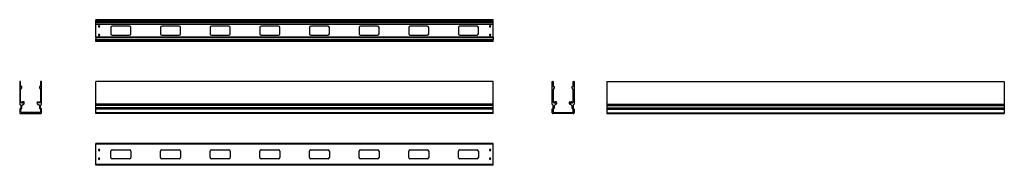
# Model space of a CAD drawing. Header units: millimetres. Extents: x -511 to 1968, y 356 to 722.
import ezdxf

# ---------------------------------------------------------------- set-up
doc = ezdxf.new("R2010")
doc.units = ezdxf.units.MM

# ---------------------------------------------------------------- blocks, each defined once
blk = doc.blocks.new('Drawing View1')
at = {"color": 7, "linetype": 'Continuous', "lineweight": 25}
for p, q in [((0, 48.8), (0, 49)), ((1000, 49), (0, 49)), ((1000, 48.8), (0, 48.8)), ((0, 46.95), (0, 48.8)), ((1000, 46.95), (0, 46.95)), ((0, 46.75), (0, 46.95)), ((1000, 46.75), (0, 46.75)), ((0, 46.55), (0, 46.75)), ((1000, 46.55), (0, 46.55)), ((0, 44.2), (0, 46.55)), ((1000, 44.2), (0, 44.2)), ((0, 44), (0, 44.2)), ((1000, 44), (0, 44)), ((0, 43.5), (0, 44)), ((1000, 43.5), (0, 43.5)), ((0, 43.5), (0, 43)), ((0, 38.25), (0, 43)), ((0, 43), (1000, 43)), ((1000, 38.25), (0, 38.25)), ((0, 38.25), (0, 37.75)), ((0, 37.75), (1000, 37.75)), ((0, 5.25), (0, 37.75)), ((37.5, 29.5), (37.5, 13.5)), ((84.5, 32.5), (40.5, 32.5)), ((87.5, 13.5), (87.5, 29.5)), ((162.5, 29.5), (162.5, 13.5)), ((209.5, 32.5), (165.5, 32.5)), ((212.5, 13.5), (212.5, 29.5)), ((287.5, 29.5), (287.5, 13.5)), ((334.5, 32.5), (290.5, 32.5)), ((337.5, 13.5), (337.5, 29.5)), ((412.5, 29.5), (412.5, 13.5)), ((459.5, 32.5), (415.5, 32.5)), ((462.5, 13.5), (462.5, 29.5)), ((537.5, 29.5), (537.5, 13.5)), ((584.5, 32.5), (540.5, 32.5)), ((587.5, 13.5), (587.5, 29.5)), ((662.5, 29.5), (662.5, 13.5)), ((709.5, 32.5), (665.5, 32.5)), ((712.5, 13.5), (712.5, 29.5)), ((787.5, 29.5), (787.5, 13.5)), ((834.5, 32.5), (790.5, 32.5)), ((837.5, 13.5), (837.5, 29.5)), ((912.5, 29.5), (912.5, 13.5)), ((959.5, 32.5), (915.5, 32.5)), ((962.5, 13.5), (962.5, 29.5)), ((1000, 48.8), (1000, 49)), ((1000, 46.95), (1000, 48.8)), ((1000, 46.75), (1000, 46.95)), ((1000, 46.55), (1000, 46.75)), ((1000, 44.2), (1000, 46.55)), ((1000, 44), (1000, 44.2)), ((1000, 43.5), (1000, 44)), ((1000, 43), (1000, 43.5)), ((1000, 38.25), (1000, 43)), ((1000, 37.75), (1000, 38.25)), ((1000, 5.25), (1000, 37.75)), ((0, 4.75), (0, 5.25)), ((0, 5.25), (1000, 5.25)), ((0, 4.75), (0, 0)), ((1000, 4.75), (0, 4.75)), ((0, 0), (1000, 0)), ((0, -0.5), (0, 0)), ((40.5, 10.5), (84.5, 10.5)), ((165.5, 10.5), (209.5, 10.5)), ((290.5, 10.5), (334.5, 10.5)), ((415.5, 10.5), (459.5, 10.5)), ((540.5, 10.5), (584.5, 10.5)), ((665.5, 10.5), (709.5, 10.5)), ((790.5, 10.5), (834.5, 10.5)), ((915.5, 10.5), (959.5, 10.5)), ((1000, 5.25), (1000, 4.75)), ((1000, 4.75), (1000, 0)), ((1000, 0), (1000, -0.5)), ((1000, -0.5), (0, -0.5)), ((0, -1), (0, -0.5)), ((1000, -1), (0, -1)), ((0, -1.2), (0, -1)), ((1000, -1.2), (0, -1.2)), ((0, -3.55), (0, -1.2)), ((1000, -3.55), (0, -3.55)), ((0, -3.75), (0, -3.55)), ((0, -3.95), (0, -3.75)), ((1000, -3.75), (0, -3.75)), ((1000, -3.95), (0, -3.95)), ((0, -5.8), (0, -3.95)), ((0, -6), (0, -5.8)), ((1000, -5.8), (0, -5.8)), ((1000, -6), (0, -6)), ((1000, -1), (1000, -0.5)), ((1000, -1.2), (1000, -1)), ((1000, -3.55), (1000, -1.2)), ((1000, -3.75), (1000, -3.55)), ((1000, -3.95), (1000, -3.75)), ((1000, -5.8), (1000, -3.95)), ((1000, -6), (1000, -5.8))]:
    blk.add_line(p, q, dxfattribs=at)
for centre, radius, start, end in [((8, 32.5), 1.75, 0, 180), ((8, 32.5), 1.75, 180, 0), ((40.5, 29.5), 3, 90, 180), ((84.5, 29.5), 3, 0, 90), ((165.5, 29.5), 3, 90, 180), ((209.5, 29.5), 3, 0, 90), ((290.5, 29.5), 3, 90, 180), ((334.5, 29.5), 3, 0, 90), ((415.5, 29.5), 3, 90, 180), ((459.5, 29.5), 3, 0, 90), ((540.5, 29.5), 3, 90, 180), ((584.5, 29.5), 3, 0, 90), ((665.5, 29.5), 3, 90, 180), ((709.5, 29.5), 3, 0, 90), ((790.5, 29.5), 3, 90, 180), ((834.5, 29.5), 3, 0, 90), ((915.5, 29.5), 3, 90, 180), ((959.5, 29.5), 3, 0, 90), ((992, 32.5), 1.75, 0, 180), ((992, 32.5), 1.75, 180, 0), ((8, 10.5), 1.75, 0, 180), ((8, 10.5), 1.75, 180, 0), ((40.5, 13.5), 3, 180, 270), ((84.5, 13.5), 3, 270, 0), ((165.5, 13.5), 3, 180, 270), ((209.5, 13.5), 3, 270, 0), ((290.5, 13.5), 3, 180, 270), ((334.5, 13.5), 3, 270, 0), ((415.5, 13.5), 3, 180, 270), ((459.5, 13.5), 3, 270, 0), ((540.5, 13.5), 3, 180, 270), ((584.5, 13.5), 3, 270, 0), ((665.5, 13.5), 3, 180, 270), ((709.5, 13.5), 3, 270, 0), ((790.5, 13.5), 3, 180, 270), ((834.5, 13.5), 3, 270, 0), ((915.5, 13.5), 3, 180, 270), ((959.5, 13.5), 3, 270, 0), ((992, 10.5), 1.75, 0, 180), ((992, 10.5), 1.75, 180, 0)]:
    blk.add_arc(centre, radius, start, end, dxfattribs=at)
blk = doc.blocks.new('Drawing View2')
at = {"color": 7, "linetype": 'Continuous', "lineweight": 25}
for p, q in [((-1000, 0), (-1000, 0.2)), ((0, 0.2), (-1000, 0.2)), ((0, 0), (-1000, 0)), ((-1000, -56.5), (-1000, 0)), ((0, 0), (0, 0.2)), ((0, -56.5), (0, 0)), ((-1000, -57.2), (-1000, -56.5)), ((0, -56.5), (-1000, -56.5)), ((0, -57.2), (-1000, -57.2)), ((-1000, -59.1), (-1000, -57.2)), ((0, -59.1), (-1000, -59.1)), ((-1000, -59.8), (-1000, -59.1)), ((0, -59.8), (-1000, -59.8)), ((-1000, -66), (-1000, -59.8)), ((0, -66), (-1000, -66)), ((-1000, -66.7), (-1000, -66)), ((0, -66.7), (-1000, -66.7)), ((-1000, -68.6), (-1000, -66.7)), ((-1000, -69.3), (-1000, -68.6)), ((0, -68.6), (-1000, -68.6)), ((-1000, -78.4), (-1000, -69.3)), ((0, -69.3), (-1000, -69.3)), ((0, -57.2), (0, -56.5)), ((0, -59.1), (0, -57.2)), ((0, -59.8), (0, -59.1)), ((0, -66), (0, -59.8)), ((0, -66.7), (0, -66)), ((0, -68.6), (0, -66.7)), ((0, -69.3), (0, -68.6)), ((0, -78.4), (0, -69.3)), ((0, -78.4), (-1000, -78.4)), ((-1000, -80.4), (-1000, -78.4)), ((0, -80.4), (-1000, -80.4)), ((0, -80.4), (0, -78.4))]:
    blk.add_line(p, q, dxfattribs=at)
blk = doc.blocks.new('Drawing View3')
at = {"color": 7, "linetype": 'Continuous', "lineweight": 25}
for p, q in [((0, 55), (-1000, 55)), ((-1000, 53), (-1000, 55)), ((0, 53), (-1000, 53)), ((-1000, 2), (-1000, 53)), ((0, 53), (0, 55)), ((0, 2), (0, 53)), ((-962.5, 19.5), (-962.5, 35.5)), ((-959.5, 38.5), (-915.5, 38.5)), ((-912.5, 35.5), (-912.5, 19.5)), ((-837.5, 19.5), (-837.5, 35.5)), ((-834.5, 38.5), (-790.5, 38.5)), ((-787.5, 35.5), (-787.5, 19.5)), ((-712.5, 19.5), (-712.5, 35.5)), ((-709.5, 38.5), (-665.5, 38.5)), ((-662.5, 35.5), (-662.5, 19.5)), ((-587.5, 19.5), (-587.5, 35.5)), ((-584.5, 38.5), (-540.5, 38.5)), ((-537.5, 35.5), (-537.5, 19.5)), ((-462.5, 19.5), (-462.5, 35.5)), ((-459.5, 38.5), (-415.5, 38.5)), ((-412.5, 35.5), (-412.5, 19.5)), ((-337.5, 19.5), (-337.5, 35.5)), ((-334.5, 38.5), (-290.5, 38.5)), ((-287.5, 35.5), (-287.5, 19.5)), ((-212.5, 19.5), (-212.5, 35.5)), ((-209.5, 38.5), (-165.5, 38.5)), ((-162.5, 35.5), (-162.5, 19.5)), ((-87.5, 19.5), (-87.5, 35.5)), ((-84.5, 38.5), (-40.5, 38.5)), ((-37.5, 35.5), (-37.5, 19.5)), ((0, 2), (-1000, 2)), ((-1000, 0), (-1000, 2)), ((0, 0), (-1000, 0)), ((-915.5, 16.5), (-959.5, 16.5)), ((-790.5, 16.5), (-834.5, 16.5)), ((-665.5, 16.5), (-709.5, 16.5)), ((-540.5, 16.5), (-584.5, 16.5)), ((-415.5, 16.5), (-459.5, 16.5)), ((-290.5, 16.5), (-334.5, 16.5)), ((-165.5, 16.5), (-209.5, 16.5)), ((-40.5, 16.5), (-84.5, 16.5)), ((0, 0), (0, 2))]:
    blk.add_line(p, q, dxfattribs=at)
for centre, radius, start, end in [((-992, 38.5), 1.75, 0, 180), ((-992, 38.5), 1.75, 180, 0), ((-959.5, 35.5), 3, 90, 180), ((-915.5, 35.5), 3, 0, 90), ((-834.5, 35.5), 3, 90, 180), ((-790.5, 35.5), 3, 0, 90), ((-709.5, 35.5), 3, 90, 180), ((-665.5, 35.5), 3, 0, 90), ((-584.5, 35.5), 3, 90, 180), ((-540.5, 35.5), 3, 0, 90), ((-459.5, 35.5), 3, 90, 180), ((-415.5, 35.5), 3, 0, 90), ((-334.5, 35.5), 3, 90, 180), ((-290.5, 35.5), 3, 0, 90), ((-209.5, 35.5), 3, 90, 180), ((-165.5, 35.5), 3, 0, 90), ((-84.5, 35.5), 3, 90, 180), ((-40.5, 35.5), 3, 0, 90), ((-8, 38.5), 1.75, 0, 180), ((-8, 38.5), 1.75, 180, 0), ((-992, 16.5), 1.75, 0, 180), ((-992, 16.5), 1.75, 180, 0), ((-959.5, 19.5), 3, 180, 270), ((-915.5, 19.5), 3, 270, 0), ((-834.5, 19.5), 3, 180, 270), ((-790.5, 19.5), 3, 270, 0), ((-709.5, 19.5), 3, 180, 270), ((-665.5, 19.5), 3, 270, 0), ((-584.5, 19.5), 3, 180, 270), ((-540.5, 19.5), 3, 270, 0), ((-459.5, 19.5), 3, 180, 270), ((-415.5, 19.5), 3, 270, 0), ((-334.5, 19.5), 3, 180, 270), ((-290.5, 19.5), 3, 270, 0), ((-209.5, 19.5), 3, 180, 270), ((-165.5, 19.5), 3, 270, 0), ((-84.5, 19.5), 3, 180, 270), ((-40.5, 19.5), 3, 270, 0), ((-8, 16.5), 1.75, 0, 180), ((-8, 16.5), 1.75, 180, 0)]:
    blk.add_arc(centre, radius, start, end, dxfattribs=at)
blk = doc.blocks.new('Drawing View4')
at = {"color": 7, "linetype": 'Continuous', "lineweight": 25}
for p, q in [((-44.2, 51), (-44.2, -5.5)), ((-42.2, 51.2), (-44, 51.2)), ((-42, 38.8), (-42, 51)), ((8.5, 51), (8.5, 38.8)), ((10.6, 51.2), (8.7, 51.2)), ((10.8, -5.5), (10.8, 51)), ((-42, 30.8), (-39.2, 35.6)), ((-42, -0.1), (-42, 30.8)), ((-39.5, 38.6), (-41.8, 38.6)), ((-39.2, 35.6), (-39.2, 38.4)), ((5.7, 38.4), (5.7, 35.6)), ((5.7, 35.6), (8.5, 30.8)), ((8.3, 38.6), (6, 38.6)), ((8.5, 30.8), (8.5, -0.1)), ((-33.5, 0), (-38.2, 0)), ((0, 0), (4.7, 0)), ((-44.2, -18.3), (-44.2, -27.4)), ((-44, -6.2), (-42, -8.1)), ((-42, -15.7), (-44, -17.6)), ((-40, -2.1), (-42, -0.1)), ((-41.7, -8.8), (-41.7, -15)), ((-41.7, -25.4), (-41.7, -19.3)), ((-41.5, -18.6), (-39.5, -16.7)), ((-33.2, -2.1), (-40, -2.1)), ((-39.2, -9.6), (-36.2, -6.6)), ((-39.2, -16), (-39.2, -9.6)), ((-38.7, -0.5), (-38.7, -1.6)), ((-38.2, -2.1), (-33.5, -2.1)), ((-36.2, -6.6), (-34.5, -6.6)), ((-34.5, -6.6), (-33, -5.1)), ((-33, -1.6), (-33, -0.5)), ((-33, -5.1), (-33, -2.3)), ((-0.5, -1.6), (-0.5, -0.5)), ((-0.5, -2.3), (-0.5, -5.1)), ((-0.5, -5.1), (1, -6.6)), ((6.5, -2.1), (-0.3, -2.1)), ((4.7, -2.1), (0, -2.1)), ((1, -6.6), (2.7, -6.6)), ((2.7, -6.6), (5.7, -9.6)), ((5.2, -0.5), (5.2, -1.6)), ((5.7, -9.6), (5.7, -16)), ((6, -16.7), (8, -18.6)), ((8.5, -0.1), (6.5, -2.1)), ((8.2, -15), (8.2, -8.8)), ((8.2, -19.3), (8.2, -25.4)), ((8.5, -8.1), (10.5, -6.2)), ((10.5, -17.6), (8.5, -15.7)), ((10.8, -27.4), (10.8, -18.3)), ((-42.2, -29.4), (8.7, -29.4)), ((-40.2, -26.9), (-41.7, -25.4)), ((6.7, -26.9), (-40.2, -26.9)), ((8.2, -25.4), (6.7, -26.9))]:
    blk.add_line(p, q, dxfattribs=at)
for centre, radius, start, end in [((-44, 51), 0.2, 90, 180), ((-42.2, 51), 0.2, 0, 90), ((8.7, 51), 0.2, 90, 180), ((10.6, 51), 0.2, 0, 90), ((-41.8, 38.8), 0.2, 180, 270), ((-39.5, 38.4), 0.2, 0, 90), ((6, 38.4), 0.2, 90, 180), ((8.3, 38.8), 0.2, 270, 0), ((-38.2, -0.5), 0.5, 90, 180), ((-33.5, -0.5), 0.5, 0, 90), ((0, -0.5), 0.5, 90, 180), ((4.7, -0.5), 0.5, 0, 90), ((-43.2, -5.5), 1, 180, 225), ((-43.2, -18.3), 1, 135, 180), ((-42.7, -8.8), 1, 0, 45), ((-42.7, -15), 1, 315, 0), ((-40.7, -19.3), 1, 135, 180), ((-40.2, -16), 1, 315, 0), ((-38.2, -1.6), 0.5, 180, 270), ((-33.5, -1.6), 0.5, 270, 0), ((-33.2, -2.3), 0.2, 0, 90), ((0, -1.6), 0.5, 180, 270), ((-0.3, -2.3), 0.2, 90, 180), ((4.7, -1.6), 0.5, 270, 0), ((6.7, -16), 1, 180, 225), ((7.2, -19.3), 1, 0, 45), ((9.2, -8.8), 1, 135, 180), ((9.2, -15), 1, 180, 225), ((9.7, -5.5), 1, 315, 0), ((9.7, -18.3), 1, 0, 45), ((-42.2, -27.4), 2, 180, 270), ((8.7, -27.4), 2, 270, 0)]:
    blk.add_arc(centre, radius, start, end, dxfattribs=at)
blk = doc.blocks.new('Drawing View5')
at = {"color": 7, "linetype": 'Continuous', "lineweight": 25}
for p, q in [((-6, -5.5), (-6, 51)), ((-5.8, 51.2), (-4, 51.2)), ((-3.8, 51), (-3.8, 38.8)), ((46.7, 38.8), (46.7, 51)), ((46.9, 51.2), (48.8, 51.2)), ((49, 51), (49, -5.5)), ((-1, 35.6), (-3.8, 30.8)), ((-3.8, 30.8), (-3.8, -0.1)), ((-3.6, 38.6), (-1.2, 38.6)), ((-1, 38.4), (-1, 35.6)), ((44, 35.6), (44, 38.4)), ((46.7, 30.8), (44, 35.6)), ((44.2, 38.6), (46.5, 38.6)), ((46.7, -0.1), (46.7, 30.8)), ((4.7, 0), (0, 0)), ((38.2, 0), (43, 0)), ((-6, -27.4), (-6, -18.3)), ((-3.8, -8.1), (-5.7, -6.2)), ((-5.7, -17.6), (-3.8, -15.7)), ((-3.8, -0.1), (-1.8, -2.1)), ((-3.5, -15), (-3.5, -8.8)), ((-3.5, -19.3), (-3.5, -25.4)), ((-1.3, -16.7), (-3.2, -18.6)), ((-1.8, -2.1), (5, -2.1)), ((2, -6.6), (-1, -9.6)), ((-1, -9.6), (-1, -16)), ((-0.5, -0.5), (-0.5, -1.6)), ((0, -2.1), (4.7, -2.1)), ((3.7, -6.6), (2, -6.6)), ((5.2, -5.1), (3.7, -6.6)), ((5.2, -1.6), (5.2, -0.5)), ((5.2, -2.3), (5.2, -5.1)), ((37.7, -1.6), (37.7, -0.5)), ((37.7, -5.1), (37.7, -2.3)), ((39.2, -6.6), (37.7, -5.1)), ((37.9, -2.1), (44.7, -2.1)), ((43, -2.1), (38.2, -2.1)), ((41, -6.6), (39.2, -6.6)), ((44, -9.6), (41, -6.6)), ((43.5, -0.5), (43.5, -1.6)), ((44, -16), (44, -9.6)), ((46.2, -18.6), (44.3, -16.7)), ((44.7, -2.1), (46.7, -0.1)), ((46.5, -8.8), (46.5, -15)), ((46.5, -25.4), (46.5, -19.3)), ((48.7, -6.2), (46.8, -8.1)), ((46.8, -15.7), (48.7, -17.6)), ((49, -18.3), (49, -27.4)), ((47, -29.4), (-4, -29.4)), ((-3.5, -25.4), (-2, -26.9)), ((-2, -26.9), (45, -26.9)), ((45, -26.9), (46.5, -25.4))]:
    blk.add_line(p, q, dxfattribs=at)
for centre, radius, start, end in [((-5.8, 51), 0.2, 90, 180), ((-4, 51), 0.2, 0, 90), ((46.9, 51), 0.2, 90, 180), ((48.8, 51), 0.2, 0, 90), ((-3.6, 38.8), 0.2, 180, 270), ((-1.2, 38.4), 0.2, 0, 90), ((44.2, 38.4), 0.2, 90, 180), ((46.5, 38.8), 0.2, 270, 0), ((0, -0.5), 0.5, 90, 180), ((4.7, -0.5), 0.5, 0, 90), ((38.2, -0.5), 0.5, 90, 180), ((43, -0.5), 0.5, 0, 90), ((-5, -5.5), 1, 180, 225), ((-5, -18.3), 1, 135, 180), ((-4.5, -8.8), 1, 0, 45), ((-4.5, -15), 1, 315, 0), ((-2.5, -19.3), 1, 135, 180), ((-2, -16), 1, 315, 0), ((0, -1.6), 0.5, 180, 270), ((4.7, -1.6), 0.5, 270, 0), ((5, -2.3), 0.2, 0, 90), ((38.2, -1.6), 0.5, 180, 270), ((37.9, -2.3), 0.2, 90, 180), ((43, -1.6), 0.5, 270, 0), ((45, -16), 1, 180, 225), ((45.5, -19.3), 1, 0, 45), ((47.5, -8.8), 1, 135, 180), ((47.5, -15), 1, 180, 225), ((48, -5.5), 1, 315, 0), ((48, -18.3), 1, 0, 45), ((-4, -27.4), 2, 180, 270), ((47, -27.4), 2, 270, 0)]:
    blk.add_arc(centre, radius, start, end, dxfattribs=at)
blk = doc.blocks.new('Drawing View6')
at = {"color": 7, "linetype": 'Continuous', "lineweight": 25}
for p, q in [((0, 68.8), (0, 68.6)), ((0, 68.8), (1000, 68.8)), ((0, 68.6), (0, 12.1)), ((0, 68.6), (1000, 68.6)), ((1000, 68.8), (1000, 68.6)), ((1000, 68.6), (1000, 12.1)), ((0, 12.1), (0, 11.4)), ((0, 12.1), (1000, 12.1)), ((0, 11.4), (1000, 11.4)), ((0, 11.4), (0, 9.5)), ((0, 9.5), (1000, 9.5)), ((0, 9.5), (0, 8.8)), ((0, 8.8), (1000, 8.8)), ((0, 8.8), (0, 2.6)), ((0, 2.6), (1000, 2.6)), ((0, 2.6), (0, 1.9)), ((0, 1.9), (1000, 1.9)), ((0, 1.9), (0, 0)), ((0, 0), (0, -0.7)), ((0, 0), (1000, 0)), ((1000, 12.1), (1000, 11.4)), ((1000, 11.4), (1000, 9.5)), ((1000, 9.5), (1000, 8.8)), ((1000, 8.8), (1000, 2.6)), ((1000, 2.6), (1000, 1.9)), ((1000, 1.9), (1000, 0)), ((1000, 0), (1000, -0.7)), ((0, -0.7), (1000, -0.7)), ((0, -0.7), (0, -9.8)), ((0, -9.8), (0, -11.8)), ((0, -9.8), (1000, -9.8)), ((0, -11.8), (1000, -11.8)), ((1000, -0.7), (1000, -9.8)), ((1000, -9.8), (1000, -11.8))]:
    blk.add_line(p, q, dxfattribs=at)

msp = doc.modelspace()

# ---------------------------------------------------------------- block references
at = {"color": 7, "linetype": 'Continuous', "lineweight": 25}
for name, p in [('Drawing View1', (-318.8, 673.3)), ('Drawing View4', (-466.4, 515.7)), ('Drawing View2', (681.2, 566.7)), ('Drawing View5', (835.6, 515.7)), ('Drawing View6', (967.5, 498.1)), ('Drawing View3', (681.2, 356.3))]:
    msp.add_blockref(name, p, dxfattribs=at)

doc.saveas('drawing.dxf')
